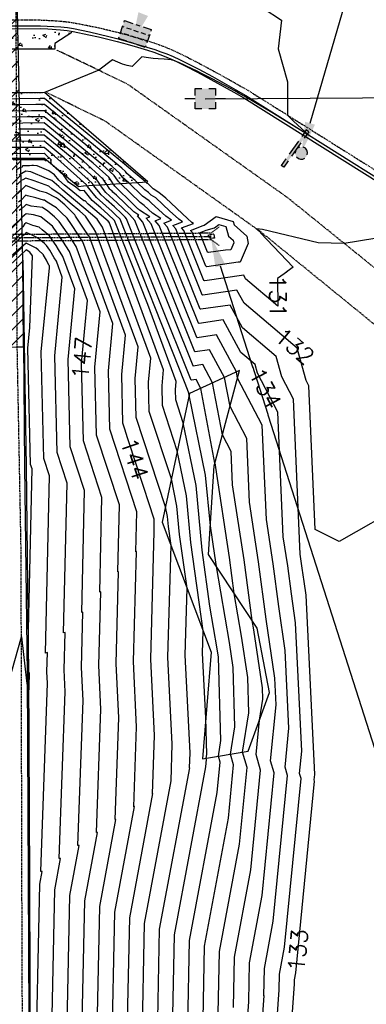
# Model space of a CAD drawing. Header units: feet. Extents: x 351431 to 355879, y 310968 to 329728.
# Tile 121 of 254: x 353469 to 353553, y 321417 to 321656. Entities that reach past the tile are written whole.
import ezdxf

# ---------------------------------------------------------------- set-up
doc = ezdxf.new("R2010")
doc.units = ezdxf.units.FT
doc.header["$MEASUREMENT"] = 0
doc.linetypes.add('D10', pattern=[0.15, 0.1, -0.05])
doc.linetypes.add('D25', pattern=[0.375, 0.25, -0.125])
for name, color, linetype in [('EHID', 86, 'Continuous'), ('EHYSC', 161, 'Continuous'), ('ELID', 174, 'Continuous'), ('ELIG', 41, 'Continuous'), ('ELTCH-EG1', 253, 'Continuous'), ('ELTCN-EG1', 251, 'Continuous'), ('ELTT', 3, 'Continuous'), ('ELUDC', 153, 'D10'), ('ELUEO', 153, 'OE'), ('ELYCB-BACK', 5, 'Continuous'), ('ELYCB-FL', 2, 'Continuous'), ('ELYSC', 2, 'Continuous'), ('ELYSP', 1, 'D25'), ('ELYSS', 2, 'Continuous'), ('ESFS', 153, 'Continuous'), ('ESMask', 155, 'Continuous'), ('ESUD', 5, 'Continuous'), ('ESUD-CMP', 13, 'D10'), ('ESUU', 13, 'Continuous'), ('ETFS', 6, 'Continuous'), ('ETTC', 252, 'Continuous'), ('ETUD', 4, 'Continuous')]:
    doc.layers.add(name, color=color, linetype=linetype)
doc.styles.add('L80', font='simplex', dxfattribs={"height": 4})
doc.styles.add('ROMANSM', font='romansm.shx')
doc.linetypes.add('OE', pattern='A,0.25,-0.07,0.07,-0.07,0.07,-0.07,0.07,-0.07,0.25,-0.06,["OE",ROMANSM,S=0.08,R=0,X=-0.02,Y=-0.04],-0.175', length=1.225)

# ---------------------------------------------------------------- blocks, each defined once
blk = doc.blocks.new('ESIPUBSIGN')
at = {"layer": 'ESMask'}
h = blk.add_hatch(color=256, dxfattribs=at)
edge = h.paths.add_edge_path()
edge.add_arc((0, 0), 0.03, 90, 450)
for p, q in [((-0.03, 0.1047), (-0.0447, 0.1047)), ((-0.0447, 0.1047), (-0.0447, 0.066)), ((-0.03, 0.1047), (-0.03, 0.066)), ((-0.0447, 0.0381), (-0.0447, -0.0393)), ((-0.03, 0.0381), (-0.03, -0.0393)), ((-0.0447, -0.0672), (-0.0447, -0.1059)), ((-0.03, -0.0672), (-0.03, -0.1059)), ((-0.03, -0.1059), (-0.0447, -0.1059))]:
    blk.add_line(p, q)
for start, end in [(144.2314, 216.3563), (17.9702, 107.0495), (253.5383, 340.7883)]:
    blk.add_arc((0, 0), 0.03, start, end)
blk.add_solid([(-0.0447, -0.1059), (-0.03, -0.1059), (-0.0447, 0.1047), (-0.03, 0.1047)], dxfattribs=at)
blk = doc.blocks.new('ESUDCI')
for p, q in [((-0.0684, 0.0831), (-0.0684, 0.0912)), ((-0.0684, 0.0912), (-0.0263, 0.0912)), ((-0.0684, 0.0243), (-0.0684, 0.0669)), ((-0.0595, 0.0602), (-0.0684, 0.0602)), ((-0.0231, 0.0602), (-0.0466, 0.0602)), ((-0.0101, 0.0912), (0.0101, 0.0912)), ((0.0134, 0.0602), (-0.0101, 0.0602)), ((0.0263, 0.0912), (0.0684, 0.0912)), ((0.0499, 0.0602), (0.0263, 0.0602)), ((0.0684, 0.0602), (0.0628, 0.0602)), ((0.0684, 0.0912), (0.0684, 0.0831)), ((0.0684, 0.0669), (0.0684, 0.0243)), ((-0.0628, 0.0301), (-0.0684, 0.0301)), ((-0.0684, 0), (-0.0684, 0.0081)), ((-0.0263, 0), (-0.0684, 0)), ((-0.0263, 0.0301), (-0.0499, 0.0301)), ((0.0101, 0.0301), (-0.0134, 0.0301)), ((0.0101, 0), (-0.0101, 0)), ((0.0466, 0.0301), (0.0231, 0.0301)), ((0.0684, 0.0301), (0.0595, 0.0301)), ((0.0684, 0.0081), (0.0684, 0)), ((0.0684, 0), (0.0263, 0))]:
    blk.add_line(p, q)
at = {"layer": 'ESMask'}
blk.add_solid([(-0.0684, 0), (-0.0684, 0.0912), (0.0684, 0), (0.0684, 0.0912)], dxfattribs=at)
blk = doc.blocks.new('ESUPOLE')
for p, q in [((-0.0492, 0.0492), (-0.0167, 0.0492)), ((-0.0492, 0.0167), (-0.0492, 0.0492)), ((0.0167, 0.0492), (0.0492, 0.0492)), ((0.0492, 0.0492), (0.0492, 0.0167)), ((-0.0492, 0), (-0.0984, 0)), ((0.0984, 0), (0.0492, 0)), ((-0.0492, -0.0492), (-0.0492, -0.0167)), ((0.0492, -0.0167), (0.0492, -0.0492)), ((-0.0167, -0.0492), (-0.0492, -0.0492)), ((0.0492, -0.0492), (0.0167, -0.0492))]:
    blk.add_line(p, q)
at = {"layer": 'ESMask'}
blk.add_solid([(-0.0492, -0.0492), (-0.0492, 0.0492), (0.0492, -0.0492), (0.0492, 0.0492)], dxfattribs=at)

msp = doc.modelspace()

# ---------------------------------------------------------------- hatches: boundary and pattern name
at = {"layer": 'EHID'}
h = msp.add_hatch(dxfattribs=at)
h.set_pattern_fill('ANSI31', color=256, scale=20, style=0)
h.set_pattern_definition([(45, (-214.0713, 26.4758), (-1.767766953, 1.767766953), [])])
h.paths.add_polyline_path([(353467.54, 321776.88), (353446.13, 321776.56), (353429.92, 321776.32), (353404.35, 321776.19), (353388.67, 321776.15), (353367.07, 321776.1), (353366.4, 321776.07), (353366.16, 321749.44), (353367.22, 321676.06), (353367.41, 321626.24), (353366.56, 321596.82), (353366.75, 321576.47), (353367.33, 321576.47), (353389.64, 321575.4), (353415.73, 321575.97), (353430.91, 321576.01), (353446.37, 321576.18), (353468.6, 321576.43), (353470.11, 321576.43), (353469.94, 321597.43), (353468.27, 321676.52), (353467.81, 321726.47)])
h.paths.add_polyline_path([(353430, 321767.83), (353446.25, 321768.07), (353459.09, 321768.26), (353459.32, 321726.41), (353459.78, 321676.4), (353461.45, 321597.31), (353461.55, 321584.85), (353446.27, 321584.67), (353430.85, 321584.5), (353415.63, 321584.46), (353389.75, 321583.9), (353375.17, 321584.6), (353375.06, 321596.74), (353375.9, 321626.13), (353375.71, 321676.14), (353374.65, 321749.46), (353374.82, 321767.62), (353388.69, 321767.66), (353404.39, 321767.7)], flags=16)
at = {"layer": 'EHYSC'}
h = msp.add_hatch(dxfattribs=at)
h.set_pattern_fill('AR-CONC', color=256, style=0)
h.set_pattern_definition([(50, (-14.358, -15.559), (7.172601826, -0.62752135), [0.75, -8.25]), (355, (-14.358, -15.559), (-1.38751334, 7.52192134), [0.6, -6.6]), (100.4514, (-13.76, -15.611), (5.78509382, 6.89439542), [0.6374019, -7.01142112]), (46.1842, (-14.358, -13.559), (10.67241049, -1.65519014), [1.125, -12.375]), (96.6356, (-13.469, -13.697), (9.34662706, 9.7411787), [0.95610288, -10.51713]), (351.1842, (-14.358, -13.559), (9.34661945, 9.741186), [0.9, -9.9]), (21, (-13.358, -14.059), (5.96907052, -4.02618891), [0.75, -8.25]), (326, (-13.358, -14.059), (2.43315332, 7.25150045), [0.6, -6.6]), (71.4514, (-12.8606, -14.3945), (8.40222629, 3.22530497), [0.6374019, -7.01142112]), (37.5, (-14.358, -15.559), (0.121598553, 3.328938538), [0, -6.52, 0, -6.7, 0, -6.625]), (7.5, (-14.358, -15.559), (2.630695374, 3.94411712), [0, -3.82, 0, -6.37, 0, -2.525]), (327.5, (-16.588, -15.559), (5.338224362, -0.225548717), [0, -2.5, 0, -7.8, 0, -10.35]), (317.5, (-17.588, -15.559), (5.831861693, 1.001049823), [0, -3.25, 0, -5.18, 0, -7.35])])
h.paths.add_polyline_path([(353481.78, 321652.58), (353481.84, 321652.84), (353479.08, 321653.18), (353476.04, 321653.41), (353474.22, 321653.49), (353466.34, 321653.48), (353466.35, 321648.54), (353477.72, 321648.55), (353477.69, 321649.9)])
h = msp.add_hatch(dxfattribs=at)
h.set_pattern_fill('AR-CONC', color=256, style=0)
h.set_pattern_definition([(50, (-348.0623, -283.387), (7.172601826, -0.62752135), [0.75, -8.25]), (355, (-348.062, -283.387), (-1.38751334, 7.52192134), [0.6, -6.6]), (100.4514, (-347.4646, -283.4396), (5.78509382, 6.89439542), [0.6374019, -7.01142112]), (46.1842, (-348.062, -281.387), (10.67241049, -1.65519014), [1.125, -12.375]), (96.6356, (-347.173, -281.525), (9.34662706, 9.7411787), [0.95610288, -10.51713]), (351.1842, (-348.062, -281.387), (9.34661945, 9.741186), [0.9, -9.9]), (21, (-347.0623, -281.887), (5.96907052, -4.02618891), [0.75, -8.25]), (326, (-347.062, -281.887), (2.43315332, 7.25150045), [0.6, -6.6]), (71.4514, (-346.565, -282.223), (8.40222629, 3.22530497), [0.6374019, -7.01142112]), (37.5, (-348.0623, -283.3873), (0.121598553, 3.328938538), [0, -6.52, 0, -6.7, 0, -6.625]), (7.5, (-348.0623, -283.3873), (2.630695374, 3.94411712), [0, -3.82, 0, -6.37, 0, -2.525]), (327.5, (-350.2923, -283.3873), (5.338224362, -0.225548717), [0, -2.5, 0, -7.8, 0, -10.35]), (317.5, (-351.2923, -283.3873), (5.831861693, 1.001049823), [0, -3.25, 0, -5.18, 0, -7.35])])
h.paths.add_polyline_path([(353475.19, 321638.06), (353474.72, 321637.93), (353424.09, 321637.87), (353385.27, 321637.69), (353346.2, 321637.36), (353359.47, 321622.74), (353359.41, 321621.82), (353421.33, 321622.02), (353464.72, 321622.14), (353475.16, 321622.12), (353483.44, 321615.28), (353500.23, 321616.44)])

# ---------------------------------------------------------------- linework, layer by layer
at = {"layer": 'ELID'}
msp.add_lwpolyline([(353366.75, 321576.47), (353367.33, 321576.47), (353389.64, 321575.4), (353415.73, 321575.97), (353430.91, 321576.01), (353446.37, 321576.18), (353468.6, 321576.43), (353470.11, 321576.43), (353469.94, 321597.43), (353468.27, 321676.52), (353467.81, 321726.47), (353467.54, 321776.88), (353446.13, 321776.56), (353429.92, 321776.32), (353404.35, 321776.19), (353388.67, 321776.15), (353367.07, 321776.1), (353366.4, 321776.07), (353366.16, 321749.44), (353367.22, 321676.06), (353367.41, 321626.24), (353366.56, 321596.82), (353366.75, 321576.47)], dxfattribs=at)
at = {"layer": 'ELIG', "flags": 128}
msp.add_lwpolyline([(353469.94, 321597.43), (353470.75, 321547.52), (353471.34, 321497.27), (353471.6, 321447.33), (353471.71, 321397.39), (353471.81, 321347.25), (353471.92, 321297.41), (353471.94, 321247.28), (353472.14, 321197.16), (353472.45, 321147.38), (353472.9, 321097.5), (353473.64, 321041.43), (353474.4, 320991.55), (353475.2, 320941.55), (353476.86, 320878.74), (353477.2, 320835.1), (353478.77, 320791.47), (353480.91, 320757.7)], dxfattribs=at)
at = {"layer": 'ELTCH-EG1', "flags": 128}
for points, elevation in [([(353523.69, 321661.46), (353532.59, 321655.55), (353531.83, 321648.61), (353534.07, 321640.65), (353534.03, 321632.58), (353535.54, 321631.12), (353539.33, 321627.66), (353530.65, 321632.91), (353523.75, 321637.07), (353522.37, 321637.83), (353521.31, 321638.41), (353518.85, 321639.72), (353515.61, 321641.42), (353513.05, 321642.72), (353512.32, 321643.09), (353509.45, 321644.49), (353509.13, 321644.64), (353507.74, 321645.28), (353507.67, 321645.31), (353506.39, 321645.87), (353506.16, 321645.86), (353505.97, 321645.92), (353504.16, 321646.07), (353502.71, 321646.18), (353501.49, 321646.28), (353500.38, 321646.39), (353498.75, 321646.65), (353496.4, 321644.33), (353495.2, 321644.53), (353494.1, 321644.91), (353492.94, 321645.41), (353491.68, 321645.92), (353488.36, 321643.42), (353475.19, 321638.06), (353425.75, 321637.26)], 130), ([(353465.9, 321621.98), (353471.89, 321621.91), (353475.1, 321621.88), (353475.59, 321621.38), (353475.12, 321621.7), (353475.01, 321621.74), (353474.98, 321621.75), (353474.96, 321621.75), (353474.94, 321621.75), (353467.6, 321621.63)], 140), ([(353524.56, 321601.51), (353522.61, 321596.99), (353522.1, 321596.95), (353514.49, 321595.83), (353514.26, 321595.95), (353510.93, 321604.25), (353510.57, 321604.65), (353513.6, 321605.8), (353513.89, 321605.88), (353516.75, 321608.03), (353520.92, 321606.84), (353521.17, 321606.02), (353524.18, 321603.28), (353524.56, 321601.51)], 130), ([(353473.04, 321397.94), (353474.07, 321446.4), (353474.64, 321449.46), (353474.28, 321449.43), (353475.92, 321495.03), (353475.78, 321497.8), (353475.9, 321502.45), (353475.44, 321502.32), (353476.42, 321545.2), (353475.03, 321549.43), (353474.42, 321575.22), (353476.38, 321595.56), (353476.4, 321596.11), (353476.28, 321596.27), (353475.67, 321597.44), (353474.96, 321598.69), (353474.94, 321598.72), (353473.63, 321599.93), (353473.15, 321600.34), (353470.94, 321601.49), (353470.76, 321601.57), (353463.99, 321595.74)], 150)]:
    msp.add_lwpolyline(points, dxfattribs=dict(at, elevation=elevation))
at = {"layer": 'ELTCN-EG1', "flags": 128}
for points, elevation in [([(353521.04, 321601.61), (353520.33, 321599.95), (353519.02, 321599.86), (353514.96, 321599.26), (353514.7, 321599.39), (353512.91, 321603.85), (353512.72, 321604.07), (353514.34, 321604.68), (353516.35, 321605.23), (353517.46, 321606.07), (353519.09, 321605.61), (353519.8, 321603.27), (353520.9, 321602.26), (353521.04, 321601.61)], 129), ([(353515.42, 321602.69), (353515.14, 321602.84), (353514.89, 321603.45), (353514.86, 321603.48), (353515.09, 321603.57), (353516.04, 321603.83), (353516.21, 321603.68), (353516.41, 321602.8), (353515.95, 321602.77), (353515.42, 321602.69)], 128), ([(353463.57, 321485.06), (353469.59, 321506.25), (353470.87, 321495.59), (353470.99, 321494.45), (353471.32, 321489.58), (353471.6, 321497.14), (353471.59, 321497.3), (353471.6, 321497.56), (353471.06, 321497.41), (353472.19, 321546.93), (353471.84, 321548.01), (353471.17, 321576.13), (353471.65, 321581.13), (353472.27, 321598.53), (353471.62, 321599.36), (353470.77, 321599.95), (353463.96, 321593.61)], 151)]:
    msp.add_lwpolyline(points, dxfattribs=dict(at, elevation=elevation))
at = {"layer": 'ELTT', "flags": 128}
msp.add_lwpolyline([(353522.46, 321570.77), (353510.33, 321565.13), (353503.7, 321533.99), (353515.58, 321502.58), (353513.46, 321476.73), (353524.57, 321478.56), (353529.66, 321492.74), (353526.71, 321508.35), (353514.93, 321526.16), (353516.3, 321547.64)], close=True, dxfattribs=at)
at = {"layer": 'ELUDC', "flags": 128}
msp.add_lwpolyline([(353299.04, 321601.73), (353515.49, 321603.21)], dxfattribs=at)
at = {"layer": 'ELUEO', "flags": 128}
msp.add_lwpolyline([(353514.13, 321636.51), (353755.48, 321638.07), (353851.05, 321638.51), (354012.66, 321637.78), (354192.09, 321639.57)], dxfattribs=at)
at = {"layer": 'ELYCB-BACK', "flags": 128}
msp.add_lwpolyline([(353466.34, 321653.48), (353474.22, 321653.49), (353476.04, 321653.41), (353479.08, 321653.18), (353480.69, 321653.01), (353482.15, 321652.78), (353485.95, 321652.02), (353488.29, 321651.51), (353490.56, 321650.96), (353492.84, 321650.38), (353495.21, 321649.73), (353497.73, 321649.01), (353500.18, 321648.26), (353501.69, 321647.76), (353503.14, 321647.23), (353504.6, 321646.65), (353506.09, 321646.01), (353507.67, 321645.28), (353509.11, 321644.58), (353512.26, 321642.96), (353515.51, 321641.21), (353521.08, 321638.1), (353523.47, 321636.74), (353556.81, 321615.86, 0.121417)], format="xyb", dxfattribs=at)
at = {"layer": 'ELYCB-FL', "flags": 128}
msp.add_lwpolyline([(353466.27, 321654.15), (353474.2, 321654.17), (353477.5, 321654.02), (353479.12, 321653.9), (353480.75, 321653.73), (353482.23, 321653.5), (353486.08, 321652.72), (353488.45, 321652.19), (353490.75, 321651.62), (353493.06, 321651.01), (353498.02, 321649.61), (353501.95, 321648.41), (353503.4, 321647.91), (353504.85, 321647.36), (353506.33, 321646.74), (353507.9, 321646.02), (353509.37, 321645.3), (353512.57, 321643.65), (353515.86, 321641.87), (353521.51, 321638.69), (353523.93, 321637.29), (353557.16, 321616.51, 0.122725)], format="xyb", dxfattribs=at)
at = {"layer": 'ELYSC', "flags": 128}
for points in [[(353481.78, 321652.58), (353477.69, 321649.9), (353477.72, 321648.55), (353466.35, 321648.54), (353466.34, 321653.48)], [(353346.2, 321637.36), (353359.47, 321622.74), (353359.41, 321621.82), (353421.33, 321622.02), (353464.72, 321622.14), (353475.16, 321622.12), (353483.44, 321615.28), (353484.68, 321615.41), (353500.23, 321616.44), (353475.19, 321638.06)]]:
    msp.add_lwpolyline(points, dxfattribs=at)
at = {"layer": 'ELYSP', "flags": 128}
for points in [[(353506.07, 320824.63), (353503.46, 320782.93), (353500.33, 320734.19), (353496.72, 320684.2), (353492.59, 320634.9), (353491.44, 320617.73), (353490.07, 320613.94), (353488.23, 320610.83), (353485.39, 320609.95), (353482.76, 320611.04), (353479.98, 320615.57), (353479.45, 320631.47), (353477.93, 320681.47), (353476.75, 320731.4), (353477.14, 320781.23), (353475.6, 320830.9), (353475.05, 320881.16), (353473.84, 320931.06), (353473.13, 320980.79), (353472.12, 321030.46), (353471.6, 321080.76), (353470.75, 321126.76), (353470.2, 321176.51), (353470.34, 321226.57), (353470.3, 321276.6), (353470.42, 321326.93), (353470.07, 321376.61), (353469.79, 321426.34), (353469.66, 321476.68), (353469.55, 321526.41), (353468.6, 321576.43), (353468.52, 321598.95), (353468.45, 321626.72), (353468.27, 321676.52), (353467.81, 321726.47), (353467.54, 321776.88), (353468.44, 321826.58), (353468.46, 321876.42), (353468.45, 321926.8), (353468.74, 321976.5), (353468.89, 322026.7), (353468.61, 322076.57), (353468.69, 322126.86), (353468.12, 322177.91), (353468.07, 322228.83), (353467.13, 322279.49), (353466.13, 322329.72), (353465.57, 322380.46), (353467.33, 322399.86), (353463.16, 322430.33), (353462.19, 322452.44), (353464.18, 322454.33), (353466.4, 322453.41), (353467.86, 322451.3), (353470.73, 322430.56), (353475.53, 322389.79), (353477.12, 322380.89), (353485.47, 322330.41), (353494.99, 322279.71), (353505.44, 322229.24), (353517.18, 322177.56), (353527.93, 322131.21), (353539.12, 322084.25), (353549.65, 322038.19), (353561.08, 321984.22), (353570.67, 321936.62), (353581.84, 321888.51), (353593.53, 321842.65), (353597.88, 321829.06), (353598.93, 321829.77), (353603.67, 321819.8), (353618.98, 321779.46), (353621.27, 321773.51), (353622.41, 321770.79), (353624.6, 321765.24), (353631, 321749.5, -0.81762), (353626.57, 321744.87, 0.225016), (353562.44, 321740.06), (353561.32, 321739.48), (353560.13, 321738.79), (353557.94, 321737.38), (353556.65, 321736.5), (353556.41, 321736.35, -0.055037), (353506.64, 321712.25), (353482.87, 321705.1, -0.057493), (353426.83, 321698.34), (353376.72, 321698.15), (353350.13, 321698.02, -0.107748), (353307.72, 321705.54), (353305.8, 321706.34), (353303.72, 321707.3), (353301.68, 321708.28), (353297.59, 321710.38), (353256.32, 321733.62, 0.086105), (353224.98, 321746.78), (353215.34, 321749.34, -0.76876), (353213.59, 321755.37), (353217.2, 321759.92), (353222.34, 321767.76), (353224.39, 321770.95), (353227.2, 321775.44), (353227.7, 321776.28), (353228.54, 321777.87), (353229.93, 321780.77), (353230.31, 321781.64), (353231.05, 321783.56), (353232.42, 321786.94), (353233.04, 321788.67), (353233.18, 321789.15), (353233.97, 321791.88), (353235.59, 321797.86), (353237.15, 321803.91), (353246.82, 321852.63), (353256.31, 321901.06), (353264.08, 321941.01), (353267.01, 321950.8), (353268.3, 321950.28), (353268.82, 321949.99), (353274.47, 321986.46), (353284.88, 322036.97), (353296.01, 322088.82), (353306.5, 322140.61), (353315.06, 322190.84), (353321.92, 322241.88), (353326.28, 322296.1), (353328.87, 322347.75), (353330.09, 322390.37), (353330.34, 322462.82), (353329.91, 322524.55), (353328.65, 322562.41), (353329.67, 322567.85), (353332.43, 322571.37), (353335.15, 322572.35), (353339.03, 322571.06), (353342.59, 322568.32), (353346.33, 322523.2), (353348.78, 322473.96), (353353.15, 322424.64), (353356.11, 322374.67), (353358.7, 322325.49), (353360.94, 322276.17), (353362.5, 322225.99), (353363.61, 322176.73), (353364.65, 322127.05), (353365.16, 322078.18), (353365.95, 322028.24), (353365.04, 321978.64), (353365.03, 321929.34), (353365.16, 321879.64), (353365.54, 321825.59), (353367.07, 321776.1), (353367.15, 321725.83), (353367.22, 321676.06), (353367.41, 321626.24), (353367.33, 321576.47), (353366.92, 321526.51), (353366.08, 321476.15), (353365.92, 321426.76), (353366.14, 321376.02), (353366.62, 321326.46), (353366.55, 321276.13), (353366.95, 321225.84), (353366.97, 321176.2), (353366.94, 321125.87), (353366.88, 321076.23), (353367.03, 321026.23), (353367.23, 320975.65), (353367.48, 320929.85), (353367.29, 320884.96), (353364.76, 320882.42), (353361.73, 320882.17), (353360.44, 320885.86), (353355.3, 320929.84), (353349.12, 320979.72), (353343.95, 321029.62), (353339.92, 321061.4), (353331.62, 321117.06), (353322.97, 321169.11), (353312.96, 321219.73), (353301.05, 321272.58), (353289.15, 321323.44), (353274.08, 321374.63), (353256.71, 321422.68), (353238.85, 321469.1), (353220.66, 321519.3), (353216.16, 321526.6, -0.085093), (353210.74, 321536.42), (353198.56, 321569.49), (353198.18, 321570.56), (353196.06, 321575.58), (353194.93, 321578.26), (353192.68, 321583.25), (353192.35, 321583.87), (353181.13, 321603.22), (353180.63, 321604.37, -0.788542), (353185.33, 321608.86), (353186.17, 321608.68), (353197.23, 321606.24), (353207.96, 321603.97), (353208.94, 321603.77), (353209.85, 321603.64), (353210.32, 321603.62), (353211.07, 321603.66), (353220.23, 321604.62), (353223.1, 321604.99), (353226.03, 321605.46), (353227.54, 321605.75), (353229.09, 321606.08), (353230.71, 321606.45), (353231.75, 321606.73), (353232.74, 321607.02), (353233.68, 321607.34), (353235.47, 321608.03), (353237.19, 321608.79), (353240.69, 321610.46), (353242.61, 321611.34), (353243.64, 321611.83), (353245.84, 321612.97), (353248.03, 321614.19), (353258.79, 321620.96, -0.075575), (353319.38, 321646.59), (353344.98, 321652.13, -0.021543), (353378.57, 321655.14), (353385.61, 321655.28), (353424.79, 321655.26), (353466.24, 321655.6), (353474.26, 321655.59), (353477.62, 321655.42), (353479.27, 321655.29), (353480.93, 321655.11), (353482.44, 321654.88), (353486.36, 321654.11), (353488.78, 321653.59), (353491.14, 321653.04), (353493.5, 321652.45), (353495.94, 321651.79), (353498.55, 321651.04), (353500.97, 321650.3), (353502.45, 321649.79), (353503.88, 321649.26), (353505.31, 321648.68), (353506.78, 321648.03), (353508.33, 321647.3), (353509.83, 321646.56), (353513.09, 321644.87), (353516.46, 321643.06), (353522.24, 321639.84), (353524.72, 321638.42), (353557.73, 321617.72, 0.125973), (353589.54, 321606.37), (353590.74, 321606.15, -0.61117), (353594.14, 321598.29), (353583.39, 321580.29), (353580.64, 321575.1), (353580.1, 321574.02), (353579.32, 321572.33), (353577.96, 321569.33), (353577.26, 321567.63), (353576.92, 321566.68), (353575.82, 321563.48), (353574.52, 321559.54), (353573.92, 321557.57), (353573.34, 321555.5), (353572.77, 321553.27), (353572.5, 321552.11), (353571.98, 321549.55), (353571.5, 321546.87), (353570.76, 321542.2), (353570.47, 321540.19), (353569.57, 321532.63), (353564, 321484.74), (353558.21, 321435.29), (353555.42, 321411.56), (353552.45, 321401.62), (353551.17, 321402.26), (353550.58, 321402.5), (353548.63, 321384.55), (353543.21, 321334.67), (353537.78, 321284.94), (353532.06, 321233.97), (353527.37, 321182.77), (353524.09, 321132.73), (353520.99, 321082.39), (353518.21, 321030.45), (353515.38, 320980.99), (353512.3, 320929.94), (353509.4, 320880.56), (353506.02, 320824.87)], [(353474.72, 321637.93), (353424.09, 321637.87), (353385.27, 321637.69), (353346.2, 321637.36), (353322.89, 321635.41, 0.053903), (353264.74, 321610.23), (353254.76, 321604.07), (353236.86, 321593.11), (353206.03, 321575.89), (353200.06, 321571.35)]]:
    msp.add_lwpolyline(points, format="xyb", dxfattribs=at)
for points in [[(353580.57, 321581.23), (353573.17, 321583.42), (353561.57, 321590.38), (353534, 321612.62), (353495.2, 321640.12), (353478.24, 321648.25)], [(353575, 321567.44), (353568.33, 321573.71), (353554.83, 321582.1), (353527.52, 321604.32), (353489.88, 321631.1), (353475.74, 321638)]]:
    msp.add_lwpolyline(points, dxfattribs=at)
at = {"layer": 'ELYSS', "flags": 128}
msp.add_lwpolyline([(353469.94, 321597.43), (353470.34, 321547.49), (353470.98, 321497.31), (353471.26, 321447.32), (353471.46, 321397.32), (353471.5, 321347.26), (353471.56, 321297.39), (353471.61, 321247.37), (353471.85, 321197.21), (353473.19, 321147.21), (353473.48, 321097.55), (353473.64, 321041.43), (353474.06, 320991.54), (353475.2, 320941.55), (353476.86, 320878.74), (353477.2, 320835.1), (353479.13, 320791.57), (353480.91, 320757.7), (353481.2, 320715.86), (353482.48, 320663.09), (353485.29, 320633.75)], dxfattribs=at)
at = {"layer": 'ESUD-CMP', "flags": 128}
for points in [[(353517.47, 321605.47), (353515.48, 321603.96)], [(353515.48, 321603.96), (353299.04, 321602.48), (353299.05, 321600.98), (353515.5, 321602.46), (353515.48, 321603.96)], [(353517.51, 321600.97), (353515.5, 321602.46)]]:
    msp.add_lwpolyline(points, dxfattribs=at)
at = {"layer": 'ETFS', "linetype": 'ByBlock', "lineweight": -2}
msp.add_lwpolyline([(353539.52, 321630.59), (353684.25, 322127.05)], dxfattribs=at)
msp.add_lwpolyline([(353539.52, 321630.59), (353684.25, 322127.05)], dxfattribs=at)
at = {"layer": 'ETFS'}
msp.add_solid([(353540.72, 321630.24), (353537.42, 321623.39), (353538.32, 321630.94)], dxfattribs=at)
msp.add_solid([(353540.72, 321630.24), (353537.42, 321623.39), (353538.32, 321630.94)], dxfattribs=at)
at = {"layer": 'ETUD'}
for points in [[(353500.28, 321656.56), (353496.38, 321650.03), (353497.95, 321657.47)], [(353516.59, 321595.68), (353515.49, 321603.21), (353518.97, 321596.45)]]:
    msp.add_solid(points, dxfattribs=at)

# ---------------------------------------------------------------- block references
at = {"layer": 'ESFS', "xscale": 49.99999999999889, "yscale": 49.99999999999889, "zscale": 49.99999999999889, "rotation": 324.7645925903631}
msp.add_blockref('ESIPUBSIGN', (353537.42, 321623.39), dxfattribs=at)
at = {"layer": 'ESUD', "xscale": 49.999999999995, "yscale": 49.999999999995, "zscale": 49.999999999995, "rotation": 341.4173455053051}
msp.add_blockref('ESUDCI', (353496.38, 321650.03), dxfattribs=at)
at = {"layer": 'ESUU', "xscale": 50, "yscale": 50, "zscale": 50}
msp.add_blockref('ESUPOLE', (353514.13, 321636.51), dxfattribs=at)

# ---------------------------------------------------------------- next in the draw order: texts
at = {"layer": 'ETTC', "char_height": 4, "attachment_point": 5, "style": 'L80', "bg_fill": 3, "box_fill_scale": 1.2, "bg_fill_color": 256}
for s, insert, rotation, bg_fill_transparency in [('{131}', (353531.71, 321588.68, 131), 270.533, 1177), ('{132}', (353535.81, 321576.6, 132), 319.7439, 1182), ('{147}', (353484.29, 321573.76, 147), 84.4864, 1192), ('{134}', (353528.7, 321566.42, 134), 297.6262, 1187), ('{144}', (353497.03, 321549.32, 144), 288.1506, 1197), ('{133}', (353536.59, 321430.38, 133), 84.4075, 832)]:
    msp.add_mtext(s, dxfattribs=dict(at, insert=insert, rotation=rotation, bg_fill_transparency=bg_fill_transparency))

# ---------------------------------------------------------------- next in the draw order: linework, layer by layer
at = {"layer": 'ELTCH-EG1', "flags": 128}
for points, elevation in [([(353525.34, 321375.91), (353528.39, 321419.39), (353528.34, 321419.38), (353528.48, 321425.94), (353530.62, 321437.39), (353534.07, 321472.65), (353533.48, 321474.69), (353534.42, 321484.16), (353533.51, 321502.97), (353531.95, 321513.59), (353530.58, 321523.91), (353528.94, 321534.66), (353527.95, 321557.46), (353521.96, 321568.91), (353521.68, 321570.41), (353516.86, 321579.37), (353512.16, 321578.68), (353512.06, 321578.73), (353501.03, 321606.26), (353499.84, 321607.59), (353500.72, 321607.92), (353498.24, 321609.53), (353497.95, 321609.8), (353497.82, 321609.9), (353496.64, 321611.03), (353492.22, 321615.37), (353491.86, 321615.89), (353491.41, 321616.56), (353490.77, 321617.5), (353486.95, 321620.95), (353475.14, 321630.67), (353469.98, 321630.64), (353445.08, 321630.23)], 135), ([(353509.91, 321412.23), (353510.35, 321432.76), (353517.02, 321468.57), (353517.74, 321475.89), (353517.31, 321477.37), (353517.9, 321481.12), (353517.36, 321501.34), (353517.05, 321503.34), (353515.27, 321513.7), (353513.4, 321527.23), (353511.9, 321542.87), (353508.81, 321558.03), (353506.97, 321563.64), (353506.91, 321566.09), (353507.11, 321568.08), (353500.24, 321586.7), (353492.18, 321607.02), (353490.5, 321608.6), (353488.84, 321610.08), (353486.77, 321611.85), (353484.81, 321614.27), (353483.84, 321614.22), (353482.76, 321615.11), (353480.98, 321616.35), (353479.88, 321617.95), (353476.93, 321620.66), (353476.75, 321621.55), (353476.9, 321621.65), (353475.33, 321623.07), (353475.08, 321623.28), (353464.76, 321623.21)], 140), ([(353491.48, 321405.09), (353492.21, 321439.58), (353496.98, 321465.15), (353496.82, 321465.14), (353497.52, 321484.5), (353496.73, 321500.32), (353497.45, 321526.9), (353497.35, 321526.87), (353497.57, 321536.51), (353491, 321556.53), (353490.67, 321570.66), (353491.77, 321582.1), (353484.47, 321601.9), (353483.28, 321603.7), (353481.7, 321606.09), (353480.65, 321607.62), (353479.26, 321608.99), (353478.1, 321610.14), (353475.84, 321611.52), (353475.23, 321611.94), (353474.93, 321611.98), (353473.14, 321612.5), (353471.11, 321613.05), (353470.7, 321613.21), (353470.56, 321613.07), (353469.54, 321611.99), (353468.9, 321611.47)], 145)]:
    msp.add_lwpolyline(points, dxfattribs=dict(at, elevation=elevation))
at = {"layer": 'ELTCN-EG1', "flags": 128}
for points, elevation in [([(353559.15, 321603.36), (353547.79, 321601.5), (353541.5, 321601.63), (353527.97, 321604.89), (353526.58, 321604.99), (353527.29, 321604.45), (353527.46, 321604.3), (353527.51, 321604.06), (353535.45, 321595.75), (353531.67, 321592.98), (353531.73, 321586.34), (353523.92, 321592.95), (353523.47, 321593.79), (353514.02, 321592.4), (353513.82, 321592.51), (353508.95, 321604.65), (353508.42, 321605.24), (353511.28, 321606.32), (353510.85, 321606.59), (353509.86, 321607.52), (353504.61, 321612.42), (353502.86, 321613.86), (353501.54, 321614.7), (353500.27, 321615.89), (353500.08, 321616.03), (353499.69, 321616.4), (353499.58, 321616.49), (353497.18, 321618.51), (353494.06, 321621.06), (353475.18, 321636.58), (353474.15, 321636.58), (353429.62, 321635.86)], 131), ([(353562.46, 321538.38), (353546.59, 321529.31), (353540.76, 321532.21), (353539.26, 321567), (353538.56, 321568.34), (353536.4, 321576.11), (353523.53, 321587), (353521.82, 321590.19), (353513.56, 321588.97), (353513.38, 321589.06), (353506.97, 321605.05), (353506.28, 321605.83), (353508.64, 321606.72), (353507.7, 321607.33), (353505.5, 321609.38), (353502.13, 321612.53), (353501.07, 321613.2), (353500.4, 321613.83), (353499.52, 321614.5), (353497.67, 321616.27), (353497.18, 321616.69), (353495.13, 321618.4), (353494.8, 321618.89), (353493.92, 321619.68), (353475.17, 321635.11), (353473.11, 321635.09), (353433.48, 321634.45)], 132), ([(353532.28, 321373.12), (353535.73, 321422.24), (353535.72, 321422.24), (353535.74, 321423.22), (353536.06, 321424.92), (353540.6, 321471.35), (353540.52, 321471.64), (353540.65, 321472.94), (353538.54, 321516.35), (353538.06, 321519.67), (353537.62, 321522.9), (353537.11, 321526.26), (353535.49, 321563.82), (353532.66, 321569.23), (353531.29, 321574.15), (353523.14, 321581.05), (353520.16, 321586.58), (353513.09, 321585.54), (353512.94, 321585.62), (353504.99, 321605.45), (353504.13, 321606.41), (353506, 321607.12), (353504.55, 321608.06), (353501.15, 321611.23), (353500.74, 321611.62), (353500.61, 321611.7), (353500.52, 321611.78), (353498.95, 321612.96), (353495.65, 321616.14), (353494.77, 321616.88), (353494.16, 321617.39), (353493.46, 321618.43), (353491.6, 321620.11), (353475.16, 321633.63), (353472.06, 321633.61), (353437.35, 321633.05)], 133), ([(353528.81, 321374.52), (353532.06, 321420.82), (353532.03, 321420.81), (353532.11, 321424.58), (353533.34, 321431.16), (353537.34, 321472), (353537, 321473.16), (353537.54, 321478.55), (353536.02, 321509.66), (353535, 321516.63), (353534.1, 321523.41), (353533.02, 321530.46), (353531.72, 321560.64), (353526.76, 321570.12), (353526.19, 321572.19), (353522.75, 321575.11), (353518.51, 321582.98), (353512.63, 321582.11), (353512.5, 321582.18), (353503.01, 321605.86), (353501.98, 321607), (353503.36, 321607.52), (353501.39, 321608.8), (353499.35, 321610.71), (353498.39, 321611.43), (353493.63, 321616), (353493.19, 321616.38), (353492.89, 321616.81), (353492.11, 321617.97), (353489.27, 321620.53), (353475.15, 321632.15), (353471.02, 321632.12), (353441.22, 321631.64)], 134), ([(353521.86, 321377.3), (353524.72, 321417.97), (353524.66, 321417.95), (353524.86, 321427.31), (353527.9, 321443.63), (353530.81, 321473.3), (353529.96, 321476.22), (353531.31, 321489.77), (353530.99, 321496.28), (353528.9, 321510.54), (353527.05, 321524.42), (353524.85, 321538.86), (353524.18, 321554.29), (353520.13, 321562.03), (353518.81, 321569.07), (353515.2, 321575.77), (353511.7, 321575.25), (353511.62, 321575.29), (353499.05, 321606.66), (353497.69, 321608.17), (353498.08, 321608.32), (353496.84, 321609.13), (353492.6, 321613.14), (353491.76, 321613.94), (353491.57, 321614.13), (353491.21, 321614.46), (353491.03, 321614.67), (353490.28, 321615.78), (353489.92, 321616.31), (353489.42, 321617.04), (353484.63, 321621.37), (353475.13, 321629.19), (353468.93, 321629.15)], 136), ([(353520.97, 321416.52), (353521.23, 321428.67), (353525.18, 321449.86), (353527.54, 321473.94), (353526.44, 321477.75), (353527.26, 321486.07), (353528.06, 321491.16), (353527.99, 321493.9), (353525.88, 321507.93), (353525.5, 321510.19), (353523.53, 321524.93), (353520.76, 321543.06), (353520.41, 321551.11), (353518.3, 321555.14), (353515.93, 321567.74), (353513.55, 321572.16), (353511.23, 321571.82), (353511.18, 321571.85), (353497.07, 321607.06), (353495.77, 321608.51), (353492.8, 321611.33), (353491.84, 321612.24), (353490.08, 321613.85), (353489.23, 321614.88), (353488.69, 321615.68), (353488.44, 321616.05), (353488.08, 321616.58), (353482.3, 321621.8), (353475.11, 321627.71), (353467.89, 321627.67)], 137), ([(353513.6, 321413.66), (353513.97, 321431.4), (353519.74, 321462.33), (353521.01, 321475.24), (353520.25, 321477.85), (353521.29, 321484.47), (353520.9, 321498.86), (353520, 321504.87), (353516.83, 321523.28), (353516.48, 321525.94), (353515.38, 321533.16), (353514.2, 321545.37), (353510.25, 321564.79), (353510.17, 321565.06), (353510.16, 321565.18), (353510.17, 321565.27), (353509.85, 321566.16), (353509.13, 321567.96), (353493.5, 321607.4), (353492.39, 321608.45), (353491.58, 321609.19), (353490.08, 321610.6), (353487.82, 321612.62), (353485.95, 321614.91), (353485.63, 321615.3), (353485.52, 321615.47), (353485.46, 321615.55), (353485.39, 321615.66), (353477.66, 321622.64), (353475.09, 321624.75), (353465.8, 321624.7)], 139), ([(353517.28, 321415.09), (353517.6, 321430.04), (353522.46, 321456.1), (353524.27, 321474.59), (353523.19, 321478.33), (353524.68, 321487.82), (353524.44, 321496.38), (353522.94, 321506.4), (353521.16, 321516.73), (353520, 321525.43), (353516.67, 321547.26), (353516.64, 321547.93), (353516.47, 321548.26), (353513.06, 321566.4), (353511.9, 321568.56), (353510.77, 321568.39), (353510.74, 321568.4), (353495.09, 321607.46), (353494.71, 321607.88), (353493.83, 321608.71), (353492.12, 321610.34), (353490.13, 321612.16), (353489.66, 321612.6), (353488.95, 321613.23), (353488.36, 321613.95), (353487.43, 321615.09), (353487.1, 321615.57), (353486.95, 321615.8), (353486.73, 321616.12), (353479.98, 321622.22), (353475.1, 321626.23), (353466.84, 321626.18)], 138), ([(353506.22, 321410.8), (353506.72, 321434.13), (353514.3, 321474.8), (353514.47, 321476.53), (353514.37, 321476.88), (353514.51, 321477.77), (353514.27, 321486.63), (353513.49, 321502.33), (353513.63, 321507.73), (353510.67, 321529.13), (353509.59, 321540.37), (353507.37, 321551.26), (353503.78, 321562.22), (353503.67, 321567), (353504.04, 321570.88), (353490.86, 321606.62), (353490.85, 321606.63), (353490.82, 321606.67), (353490.62, 321606.85), (353485.77, 321610.99), (353485.08, 321611.84), (353484.74, 321611.82), (353481.21, 321614.73), (353480.02, 321615.56), (353478.66, 321616.84), (353477.66, 321618.12), (353476.26, 321619.07), (353473.46, 321620.28), (353472.51, 321620.4), (353472.11, 321620.36), (353471.58, 321620.3), (353469.91, 321620.27), (353469.83, 321619.96), (353469.46, 321619.86), (353469.19, 321619.78), (353468.49, 321619.35)], 141), ([(353498.85, 321407.94), (353499.46, 321436.86), (353505.91, 321471.43), (353505.84, 321471.42), (353506.16, 321480.29), (353505.11, 321501.32), (353505.84, 321528.33), (353505.2, 321532.95), (353504.97, 321535.37), (353504.49, 321537.72), (353497.39, 321559.38), (353497.17, 321568.83), (353497.91, 321576.49), (353487.67, 321604.26), (353487.07, 321605.17), (353485.12, 321608.12), (353483.76, 321609.28), (353481.4, 321611.23), (353479.03, 321613.33), (353476.97, 321614.75), (353476.27, 321615.37), (353472.68, 321616.62), (353470.65, 321617.32), (353469.92, 321616.87), (353469.55, 321616.74), (353468.51, 321615.65)], 143), ([(353502.54, 321409.37), (353503.09, 321435.49), (353510.38, 321474.57), (353510.35, 321474.57), (353510.48, 321478.19), (353509.3, 321501.83), (353509.74, 321518.03), (353507.93, 321531.04), (353507.28, 321537.87), (353505.93, 321544.49), (353500.58, 321560.8), (353500.42, 321567.92), (353500.97, 321573.69), (353489.26, 321605.44), (353488.96, 321605.9), (353487.97, 321607.39), (353484.76, 321610.14), (353480.67, 321613.52), (353479.66, 321614.35), (353479.53, 321614.44), (353478.67, 321615.25), (353476.97, 321616.74), (353475.67, 321617.19), (353471.9, 321618.82), (353470.64, 321618.98), (353469.69, 321618.4), (353469.05, 321618.02)], 142), ([(353495.16, 321406.52), (353495.84, 321438.22), (353501.44, 321468.29), (353501.33, 321468.28), (353501.84, 321482.4), (353500.92, 321500.82), (353501.76, 321531.79), (353501.73, 321531.78), (353501.8, 321534.78), (353494.2, 321557.96), (353493.92, 321569.74), (353494.84, 321579.3), (353486.07, 321603.08), (353485.17, 321604.43), (353482.74, 321608.11), (353482.52, 321608.43), (353482.23, 321608.72), (353480.12, 321610.81), (353478.54, 321612.21), (353478.02, 321612.57), (353475.72, 321613.72), (353474.06, 321614.16), (353470.67, 321615.55), (353469.54, 321614.36), (353468.69, 321613.47)], 144), ([(353487.79, 321403.66), (353488.58, 321440.95), (353492.51, 321462.02), (353492.31, 321462), (353493.2, 321486.61), (353492.54, 321499.81), (353493.14, 321522.01), (353492.97, 321521.96), (353493.34, 321538.25), (353487.81, 321555.11), (353487.42, 321571.57), (353488.7, 321584.91), (353482.87, 321600.72), (353481.39, 321602.97), (353480.66, 321604.07), (353478.77, 321606.81), (353477.66, 321607.9), (353476.03, 321609.27), (353474.75, 321610.16), (353472, 321610.51), (353470.74, 321610.88), (353470.39, 321610.51), (353469.64, 321609.9), (353469.06, 321609.44)], 146), ([(353484.1, 321402.23), (353484.95, 321442.31), (353488.04, 321458.88), (353487.8, 321458.86), (353488.88, 321488.72), (353488.35, 321499.31), (353488.83, 321517.12), (353488.59, 321517.05), (353489.11, 321539.99), (353484.61, 321553.69), (353484.17, 321572.48), (353485.64, 321587.71), (353481.28, 321599.54), (353479.62, 321602.04), (353479.55, 321602.17), (353479.43, 321602.35), (353477.16, 321605.65), (353476.83, 321605.92), (353474.32, 321607.95), (353472.54, 321608.41), (353470.75, 321608.64), (353470.37, 321608.33), (353469.71, 321607.8), (353469.34, 321607.26), (353453.36, 321592.97)], 147), ([(353480.42, 321400.8), (353481.33, 321443.67), (353483.58, 321455.74), (353483.29, 321455.71), (353484.56, 321490.82), (353484.16, 321498.81), (353484.52, 321512.23), (353484.21, 321512.14), (353484.88, 321541.72), (353481.42, 321552.27), (353480.92, 321573.4), (353482.57, 321590.52), (353479.68, 321598.36), (353478.58, 321600.02), (353478.02, 321601.01), (353477.07, 321602.4), (353476.42, 321603.34), (353474.67, 321604.81), (353473.93, 321605.41), (353472.36, 321605.82), (353470.75, 321606.47), (353470.36, 321606.16), (353469.94, 321605.55), (353451.87, 321589.39)], 148), ([(353476.73, 321399.37), (353477.7, 321445.04), (353479.11, 321452.6), (353478.79, 321452.57), (353480.24, 321492.93), (353479.97, 321498.3), (353480.21, 321507.34), (353479.82, 321507.23), (353480.65, 321543.46), (353478.23, 321550.85), (353477.67, 321574.31), (353479.5, 321593.32), (353478.08, 321597.18), (353477.54, 321597.99), (353476.49, 321599.85), (353475.68, 321601.03), (353475.19, 321601.48), (353473.54, 321602.87), (353472.73, 321603.29), (353471.89, 321603.65), (353470.75, 321604.14), (353470.54, 321603.84), (353450.38, 321585.81)], 149)]:
    msp.add_lwpolyline(points, dxfattribs=dict(at, elevation=elevation))
at = {"layer": 'ETUD', "linetype": 'ByBlock', "lineweight": -2}
msp.add_lwpolyline([(353517.78, 321596.07), (353658.17, 321157.49)], dxfattribs=at)

doc.saveas('drawing.dxf')
